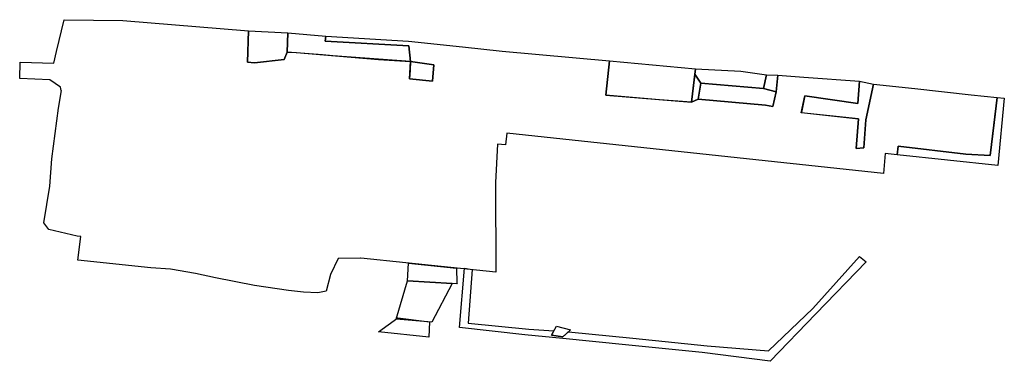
# Model space of a CAD drawing. Header units: inches. Extents: x 179708 to 179999, y 582742 to 582843.
import ezdxf

# ---------------------------------------------------------------- set-up
doc = ezdxf.new("R2010")
doc.units = ezdxf.units.IN
doc.header["$MEASUREMENT"] = 0
doc.layers.add('Benaderveld', color=176, linetype='Continuous')
doc.layers.add('Detectieveld', color=213, linetype='Continuous')

msp = doc.modelspace()

# ---------------------------------------------------------------- linework, layer by layer
at = {"layer": 'Benaderveld'}
for points in [[(179823.4529, 582830.9008), (179823.3458, 582828.3528), (179823.1828, 582825.7752), (179829.9506, 582825.1246), (179830.3188, 582829.993), (179823.4529, 582830.9008), (179822.9631, 582835.5814), (179798.28, 582836.9086), (179798.4695, 582838.4451), (179822.8206, 582836.943), (179838.786, 582835.2824), (179850.5035, 582833.983), (179882.0991, 582831.0908), (179881.0659, 582820.9647), (179906.3222, 582818.8772), (179908.3077, 582819.7624), (179928.126, 582818.0257), (179930.3177, 582817.6213), (179931.2559, 582822.013), (179931.8225, 582826.8954), (179939.4339, 582826.2711), (179955.9076, 582825.1571), (179955.3754, 582818.5078), (179955.3728, 582818.5111), (179939.7513, 582820.8384), (179938.7417, 582815.9063), (179955.6414, 582814.0236), (179954.898, 582805.2421), (179957.1915, 582805.3951), (179957.7615, 582813.7546), (179960.0493, 582824.2425), (179972.1705, 582822.9919), (179988.7914, 582821.1306), (179996.4931, 582820.2692), (179995.6009, 582812.8746), (179994.4033, 582803.1808), (179987.2563, 582803.59), (179967.2805, 582805.9791), (179967.0212, 582803.41), (179963.4959, 582803.7284), (179962.9244, 582797.8194), (179851.8242, 582809.7432), (179851.4126, 582806.2997), (179849.0785, 582806.5527), (179848.5309, 582795.1616), (179848.6394, 582768.7085), (179808.8, 582772.878), (179808.6908, 582772.8758), (179802.0622, 582772.7396), (179799.7884, 582768.0333), (179798.5364, 582763.0783), (179796.0834, 582762.645), (179791.8464, 582762.8714), (179787.4836, 582763.3367), (179777.3957, 582764.8272), (179765.9055, 582767.0186), (179760.0398, 582768.3704), (179752.619, 582769.6513), (179746.8255, 582770.0152), (179725.3082, 582772.276), (179726.2336, 582779.2745), (179725.1463, 582779.3749), (179716.7128, 582781.3532), (179715.2418, 582783.3203), (179717.0874, 582794.1061), (179717.5909, 582802.1563), (179719.5844, 582817.129), (179720.4671, 582822.3386), (179720.422, 582822.3453), (179720.1907, 582823.3473), (179717.0425, 582825.4756), (179708.1484, 582825.9146), (179708.2676, 582830.7759), (179718.232, 582830.4168), (179718.9965, 582833.8765), (179721.261, 582843.2789), (179738.5639, 582843.003), (179775.6267, 582840.0187), (179775.3029, 582830.7728), (179777.4501, 582830.5487), (179786.1598, 582831.5076), (179787.023, 582833.6506), (179789.8304, 582833.5529), (179813.9578, 582831.4773), (179814.0202, 582831.4785)], [(179775.3029, 582830.7728), (179775.6267, 582840.0187), (179787.2387, 582839.3633), (179787.023, 582833.6506), (179786.1598, 582831.5076), (179777.4501, 582830.5487)], [(179928.4746, 582827.034), (179927.5678, 582822.9686), (179909.1175, 582824.4871), (179907.2831, 582827.2291), (179907.4604, 582828.7703), (179920.8548, 582828.1025)], [(179865.758, 582751.4221), (179865.0632, 582750.1612), (179868.3628, 582749.6014), (179870.0392, 582751.1455), (179889.0538, 582749.2146), (179910.964, 582746.9925), (179929.017, 582745.4801), (179942.0724, 582757.9778), (179955.8805, 582773.3677), (179957.807, 582771.7368), (179942.9631, 582756.3819), (179929.5534, 582742.4082), (179909.4767, 582745.0024), (179886.8726, 582747.2903), (179868.3669, 582749.148), (179857.1528, 582750.2691), (179837.9208, 582752.3743), (179839.377, 582769.911), (179841.6535, 582769.5349), (179840.471, 582753.7006), (179858.3532, 582751.8645)], [(179835.7138, 582765.3646), (179822.5612, 582766.1969), (179822.8815, 582771.4043), (179837.0216, 582769.9018), (179837.1471, 582765.5299), (179837.1545, 582765.2734)], [(179835.7138, 582765.3646), (179829.6902, 582754.0008), (179819.1862, 582754.8508), (179822.5612, 582766.1969)]]:
    msp.add_lwpolyline(points, close=True, dxfattribs=at)
at = {"layer": 'Detectieveld'}
for points in [[(179822.9631, 582835.5814), (179823.4529, 582830.9008), (179800.4868, 582832.6362), (179797.4841, 582832.8644), (179787.023, 582833.6506), (179787.2387, 582839.3633), (179798.4695, 582838.4451), (179798.28, 582836.9086)], [(179829.9506, 582825.1246), (179823.1828, 582825.7752), (179823.4529, 582830.9008), (179830.3188, 582829.993)], [(179882.0991, 582831.0908), (179907.4604, 582828.7703), (179906.3222, 582818.8772), (179896.8555, 582819.6456), (179881.0659, 582820.9647)], [(179909.1175, 582824.4871), (179908.3077, 582819.7624), (179906.3222, 582818.8772), (179907.2839, 582827.2362)], [(179927.5678, 582822.9686), (179928.4746, 582827.034), (179931.8225, 582826.8954), (179931.2559, 582822.013)], [(179955.9076, 582825.1571), (179960.0493, 582824.2425), (179957.7615, 582813.7546), (179957.1915, 582805.3951), (179954.898, 582805.2421), (179955.6414, 582814.0236), (179938.7239, 582815.8213), (179939.7513, 582820.8384), (179955.3728, 582818.5111)], [(179908.3077, 582819.7624), (179909.1175, 582824.4871), (179927.5678, 582822.9686), (179931.2559, 582822.013), (179930.3177, 582817.6213), (179928.126, 582818.0257)], [(179998.6053, 582820.0943), (179996.6474, 582800.198), (179967.0212, 582803.41), (179967.2805, 582805.9791), (179987.2563, 582803.59), (179994.4033, 582803.1808), (179996.4931, 582820.2692)], [(179829.027, 582754.0781), (179828.8871, 582749.5484), (179813.9839, 582751.1142), (179819.688, 582755.2245)], [(179865.0632, 582750.1612), (179866.5026, 582752.7731), (179870.6141, 582751.6751), (179868.3628, 582749.6014)]]:
    msp.add_lwpolyline(points, close=True, dxfattribs=at)

doc.saveas('drawing.dxf')
